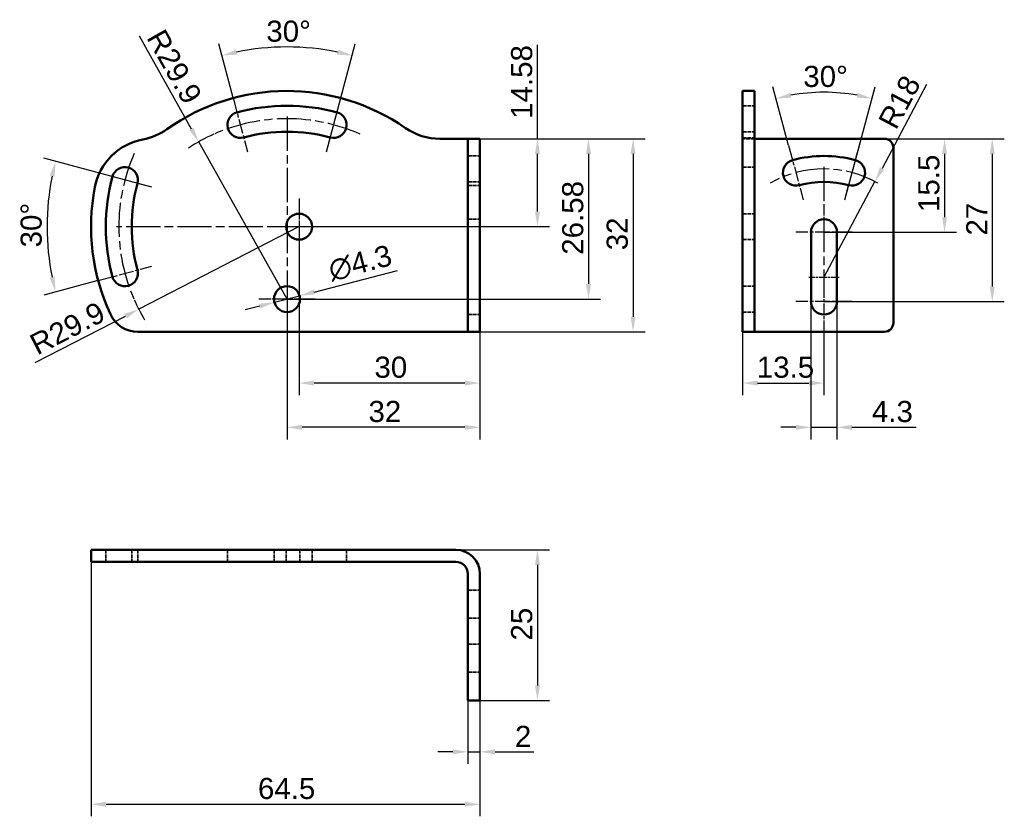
# Model space of a CAD drawing. Header units: millimetres. Extents: x 6 to 169, y 11 to 143.
import ezdxf

# ---------------------------------------------------------------- set-up
doc = ezdxf.new("R2010")
doc.units = ezdxf.units.MM
doc.linetypes.add('CHAIN', pattern=[0.3543, 0.2362, -0.0295, 0.0591, -0.0295])
doc.linetypes.add('DASHED', pattern=[0.2067, 0.1654, -0.0413])
for name, color, linetype, lineweight, true_color in [('Bemaßungen(DIN)', 179, 'Continuous', 25, 0x262659), ('Mittellinie(DIN)', 179, 'CHAIN', 25, 0x262659), ('Mittelpunktmarkierung(DIN)', 179, 'Continuous', 25, 0x262659), ('Sichtbare Kanten(DIN)', 179, 'Continuous', 50, 0x262659), ('Verdeckte Kanten(DIN)', 179, 'DASHED', 35, 0x262659)]:
    doc.layers.add(name, color=color, linetype=linetype, lineweight=lineweight, true_color=true_color)
doc.styles.add('STANDARD-BSI~0', font='arial.ttf')
doc.dimstyles.new('Katalogzeichnungen', dxfattribs={"dimtxt": 3.5, "dimasz": 2.5, "dimexe": 2, "dimexo": 0, "dimgap": 0.8, "dimtad": 1, "dimrnd": 1e-08, "dimdsep": 46, "dimtxsty": 'STANDARD-BSI~0', "dimcen": 0.09, "dimdle": 10, "dimclrd": 250, "dimclre": 250, "dimclrt": 250, "dimazin": 2, "dimtfac": 1, "dimtmove": 0, "dimatfit": 3, "dimfxl": 1, "dimtolj": 1, "dimtzin": 0, "dimlwd": 25, "dimlwe": 25, "dimarcsym": 0})

# ---------------------------------------------------------------- blocks, each defined once
blk = doc.blocks.new('*D8')
at = {"layer": 'Bemaßungen(DIN)', "color": 250, "linetype": 'Continuous', "lineweight": 25, "true_color": 0x3f3f3f, "transparency": 16777216}
for p, q in [((91.81, 123.42), (91.81, 139.01)), ((78.27, 123.42), (93.81, 123.42)), ((91.81, 111.35), (91.81, 120.92)), ((52.27, 108.85), (93.81, 108.85))]:
    blk.add_line(p, q, dxfattribs=at)
at = {"layer": 'Bemaßungen(DIN)', "color": 250, "linetype": 'Continuous', "true_color": 0x3f3f3f, "transparency": 16777216}
for points in [[(91.39, 120.92), (92.22, 120.92), (91.81, 123.42)], [(91.39, 111.35), (92.22, 111.35), (91.81, 108.85)]]:
    blk.add_solid(points, dxfattribs=at)
at = {"layer": 'Defpoints', "color": 0, "linetype": 'Continuous', "transparency": 16777216}
for p in [(78.27, 123.42), (52.27, 108.85), (91.81, 108.85)]:
    blk.add_point(p, dxfattribs=at)
at = {"layer": 'Bemaßungen(DIN)', "color": 250, "linetype": 'Continuous', "lineweight": 25, "true_color": 0x3f3f3f, "transparency": 16777216, "insert": (87.43, 126.72), "char_height": 3.5, "attachment_point": 1, "rotation": 90, "style": 'STANDARD-BSI~0'}
blk.add_mtext('\\A1;14.58', dxfattribs=at)
blk = doc.blocks.new('*D9')
at = {"layer": 'Bemaßungen(DIN)', "color": 250, "linetype": 'Continuous', "lineweight": 25, "true_color": 0x3f3f3f, "transparency": 16777216}
for p, q in [((78.27, 123.42), (102.27, 123.42)), ((100.27, 120.92), (100.27, 99.35)), ((50.27, 96.85), (102.27, 96.85))]:
    blk.add_line(p, q, dxfattribs=at)
at = {"layer": 'Bemaßungen(DIN)', "color": 250, "linetype": 'Continuous', "true_color": 0x3f3f3f, "transparency": 16777216}
for points in [[(99.85, 120.92), (100.69, 120.92), (100.27, 123.42)], [(99.85, 99.35), (100.69, 99.35), (100.27, 96.85)]]:
    blk.add_solid(points, dxfattribs=at)
at = {"layer": 'Defpoints', "color": 0, "linetype": 'Continuous', "transparency": 16777216}
for p in [(78.27, 123.42), (50.27, 96.85), (100.27, 96.85)]:
    blk.add_point(p, dxfattribs=at)
at = {"layer": 'Bemaßungen(DIN)', "color": 250, "linetype": 'Continuous', "lineweight": 25, "true_color": 0x3f3f3f, "transparency": 16777216, "insert": (95.9, 104.19), "char_height": 3.5, "attachment_point": 1, "rotation": 90, "style": 'STANDARD-BSI~0'}
blk.add_mtext('\\A1;26.58', dxfattribs=at)
blk = doc.blocks.new('*D10')
at = {"layer": 'Bemaßungen(DIN)', "color": 250, "linetype": 'Continuous', "lineweight": 25, "true_color": 0x3f3f3f, "transparency": 16777216}
for p, q in [((78.27, 123.42), (109.66, 123.42)), ((107.66, 120.92), (107.66, 93.92)), ((78.27, 91.42), (109.66, 91.42))]:
    blk.add_line(p, q, dxfattribs=at)
at = {"layer": 'Bemaßungen(DIN)', "color": 250, "linetype": 'Continuous', "true_color": 0x3f3f3f, "transparency": 16777216}
for points in [[(107.24, 120.92), (108.08, 120.92), (107.66, 123.42)], [(107.24, 93.92), (108.08, 93.92), (107.66, 91.42)]]:
    blk.add_solid(points, dxfattribs=at)
at = {"layer": 'Defpoints', "color": 0, "linetype": 'Continuous', "transparency": 16777216}
for p in [(78.27, 123.42), (78.27, 91.42), (107.66, 91.42)]:
    blk.add_point(p, dxfattribs=at)
at = {"layer": 'Bemaßungen(DIN)', "color": 250, "linetype": 'Continuous', "lineweight": 25, "true_color": 0x3f3f3f, "transparency": 16777216, "insert": (103.28, 104.93), "char_height": 3.5, "attachment_point": 1, "rotation": 90, "style": 'STANDARD-BSI~0'}
blk.add_mtext('\\A1;32', dxfattribs=at)
blk = doc.blocks.new('*D11')
at = {"layer": 'Bemaßungen(DIN)', "color": 250, "linetype": 'Continuous', "lineweight": 25, "true_color": 0x3f3f3f, "transparency": 16777216}
for p, q in [((41.33, 130.22), (38.94, 139.14)), ((56.81, 121.24), (61.6, 139.14))]:
    blk.add_line(p, q, dxfattribs=at)
blk.add_arc((50.27, 96.85), 41.79, 78.4282, 101.5718, dxfattribs=at)
at = {"layer": 'Bemaßungen(DIN)', "color": 250, "linetype": 'Continuous', "true_color": 0x3f3f3f, "transparency": 16777216}
for points in [[(41.98, 137.38), (41.79, 138.19), (39.45, 137.21)], [(58.75, 138.19), (58.56, 137.38), (61.09, 137.21)]]:
    blk.add_solid(points, dxfattribs=at)
at = {"layer": 'Defpoints', "color": 0, "linetype": 'Continuous', "transparency": 16777216}
for p in [(53.91, 138.48), (41.33, 130.22), (56.81, 121.24), (50.27, 96.85)]:
    blk.add_point(p, dxfattribs=at)
at = {"layer": 'Bemaßungen(DIN)', "color": 250, "linetype": 'Continuous', "lineweight": 25, "true_color": 0x3f3f3f, "transparency": 16777216, "insert": (46.84, 143.01), "char_height": 3.5, "attachment_point": 1, "style": 'STANDARD-BSI~0'}
blk.add_mtext('\\A1;30°', dxfattribs=at)
blk = doc.blocks.new('*D12')
at = {"layer": 'Bemaßungen(DIN)', "color": 250, "linetype": 'Continuous', "lineweight": 25, "true_color": 0x3f3f3f, "transparency": 16777216}
for p, q in [((52.27, 108.85), (52.27, 80.92)), ((82.27, 92.92), (82.27, 80.92)), ((79.77, 82.92), (54.77, 82.92))]:
    blk.add_line(p, q, dxfattribs=at)
at = {"layer": 'Bemaßungen(DIN)', "color": 250, "linetype": 'Continuous', "true_color": 0x3f3f3f, "transparency": 16777216}
for points in [[(54.77, 83.34), (54.77, 82.5), (52.27, 82.92)], [(79.77, 83.34), (79.77, 82.5), (82.27, 82.92)]]:
    blk.add_solid(points, dxfattribs=at)
at = {"layer": 'Defpoints', "color": 0, "linetype": 'Continuous', "transparency": 16777216}
for p in [(52.27, 108.85), (82.27, 92.92), (52.27, 82.92)]:
    blk.add_point(p, dxfattribs=at)
at = {"layer": 'Bemaßungen(DIN)', "color": 250, "linetype": 'Continuous', "lineweight": 25, "true_color": 0x3f3f3f, "transparency": 16777216, "insert": (64.77, 87.3), "char_height": 3.5, "attachment_point": 1, "style": 'STANDARD-BSI~0'}
blk.add_mtext('\\A1;30', dxfattribs=at)
blk = doc.blocks.new('*D13')
at = {"layer": 'Bemaßungen(DIN)', "color": 250, "linetype": 'Continuous', "lineweight": 25, "true_color": 0x3f3f3f, "transparency": 16777216}
for p, q in [((50.27, 96.85), (50.27, 73.58)), ((82.27, 92.92), (82.27, 73.58)), ((79.77, 75.58), (52.77, 75.58))]:
    blk.add_line(p, q, dxfattribs=at)
at = {"layer": 'Bemaßungen(DIN)', "color": 250, "linetype": 'Continuous', "true_color": 0x3f3f3f, "transparency": 16777216}
for points in [[(52.77, 76), (52.77, 75.17), (50.27, 75.58)], [(79.77, 76), (79.77, 75.17), (82.27, 75.58)]]:
    blk.add_solid(points, dxfattribs=at)
at = {"layer": 'Defpoints', "color": 0, "linetype": 'Continuous', "transparency": 16777216}
for p in [(50.27, 96.85), (82.27, 92.92), (50.27, 75.58)]:
    blk.add_point(p, dxfattribs=at)
at = {"layer": 'Bemaßungen(DIN)', "color": 250, "linetype": 'Continuous', "lineweight": 25, "true_color": 0x3f3f3f, "transparency": 16777216, "insert": (63.78, 79.96), "char_height": 3.5, "attachment_point": 1, "style": 'STANDARD-BSI~0'}
blk.add_mtext('\\A1;32', dxfattribs=at)
blk = doc.blocks.new('*D14')
at = {"layer": 'Bemaßungen(DIN)', "color": 250, "linetype": 'Continuous', "lineweight": 25, "true_color": 0x3f3f3f, "transparency": 16777216}
for p, q in [((27.88, 115.38), (9.96, 120.18)), ((18.9, 99.9), (9.96, 97.51))]:
    blk.add_line(p, q, dxfattribs=at)
blk.add_arc((52.27, 108.85), 41.8, 168.4271, 191.5729, dxfattribs=at)
at = {"layer": 'Bemaßungen(DIN)', "color": 250, "linetype": 'Continuous', "true_color": 0x3f3f3f, "transparency": 16777216}
for points in [[(10.91, 117.33), (11.72, 117.14), (11.89, 119.66)], [(11.72, 100.56), (10.91, 100.36), (11.89, 98.03)]]:
    blk.add_solid(points, dxfattribs=at)
at = {"layer": 'Defpoints', "color": 0, "linetype": 'Continuous', "transparency": 16777216}
for p in [(27.88, 115.38), (10.63, 112.49), (52.27, 108.85), (18.9, 99.9)]:
    blk.add_point(p, dxfattribs=at)
at = {"layer": 'Bemaßungen(DIN)', "color": 250, "linetype": 'Continuous', "lineweight": 25, "true_color": 0x3f3f3f, "transparency": 16777216, "insert": (6.09, 105.41), "char_height": 3.5, "attachment_point": 1, "rotation": 90, "style": 'STANDARD-BSI~0'}
blk.add_mtext('\\A1;30°', dxfattribs=at)
blk = doc.blocks.new('*D15')
at = {"layer": 'Bemaßungen(DIN)', "color": 250, "linetype": 'Continuous', "lineweight": 25, "true_color": 0x3f3f3f, "transparency": 16777216}
for p, q in [((52.27, 108.85), (25.68, 95.16)), ((8.53, 86.34), (23.46, 94.02))]:
    blk.add_line(p, q, dxfattribs=at)
blk.add_arc((52.27, 108.85), 29.9, 203.9105, 211.0649, dxfattribs=at)
at = {"layer": 'Bemaßungen(DIN)', "color": 250, "linetype": 'Continuous', "true_color": 0x3f3f3f, "transparency": 16777216}
blk.add_solid([(23.27, 94.39), (23.65, 93.65), (25.68, 95.16)], dxfattribs=at)
at = {"layer": 'Defpoints', "color": 0, "linetype": 'Continuous', "transparency": 16777216}
for p in [(52.27, 108.85), (25.68, 95.16)]:
    blk.add_point(p, dxfattribs=at)
at = {"layer": 'Bemaßungen(DIN)', "color": 250, "linetype": 'Continuous', "lineweight": 25, "true_color": 0x3f3f3f, "transparency": 16777216, "insert": (7.24, 90.59), "char_height": 3.5, "attachment_point": 1, "rotation": 27.2324, "style": 'STANDARD-BSI~0'}
blk.add_mtext('\\A1;R29.9', dxfattribs=at)
blk = doc.blocks.new('*D16')
at = {"layer": 'Bemaßungen(DIN)', "color": 250, "linetype": 'Continuous', "lineweight": 25, "true_color": 0x3f3f3f, "transparency": 16777216}
for p, q in [((25.74, 140.49), (34.39, 125.09)), ((50.27, 96.85), (35.62, 122.91))]:
    blk.add_line(p, q, dxfattribs=at)
blk.add_arc((50.27, 96.85), 29.9, 113.9105, 123.1741, dxfattribs=at)
at = {"layer": 'Bemaßungen(DIN)', "color": 250, "linetype": 'Continuous', "true_color": 0x3f3f3f, "transparency": 16777216}
blk.add_solid([(34.76, 125.29), (34.03, 124.88), (35.62, 122.91)], dxfattribs=at)
at = {"layer": 'Defpoints', "color": 0, "linetype": 'Continuous', "transparency": 16777216}
for p in [(35.62, 122.91), (50.27, 96.85)]:
    blk.add_point(p, dxfattribs=at)
at = {"layer": 'Bemaßungen(DIN)', "color": 250, "linetype": 'Continuous', "lineweight": 25, "true_color": 0x3f3f3f, "transparency": 16777216, "insert": (29.94, 141.93), "char_height": 3.5, "attachment_point": 1, "rotation": 299.3416, "style": 'STANDARD-BSI~0'}
blk.add_mtext('\\A1;R29.9', dxfattribs=at)
blk = doc.blocks.new('*D17')
at = {"layer": 'Bemaßungen(DIN)', "color": 250, "linetype": 'Continuous', "lineweight": 25, "true_color": 0x3f3f3f, "transparency": 16777216}
for p, q in [((54.77, 98.01), (68.59, 101.6)), ((48.19, 96.31), (52.35, 97.39)), ((45.77, 95.68), (43.35, 95.05))]:
    blk.add_line(p, q, dxfattribs=at)
at = {"layer": 'Bemaßungen(DIN)', "color": 250, "linetype": 'Continuous', "true_color": 0x3f3f3f, "transparency": 16777216}
for points in [[(54.67, 98.42), (54.88, 97.61), (52.35, 97.39)], [(45.66, 96.08), (45.87, 95.27), (48.19, 96.31)]]:
    blk.add_solid(points, dxfattribs=at)
at = {"layer": 'Defpoints', "color": 0, "linetype": 'Continuous', "transparency": 16777216}
for p in [(52.35, 97.39), (48.19, 96.31)]:
    blk.add_point(p, dxfattribs=at)
at = {"layer": 'Bemaßungen(DIN)', "color": 250, "linetype": 'Continuous', "lineweight": 25, "true_color": 0x3f3f3f, "transparency": 16777216, "insert": (56.82, 103.27), "char_height": 3.5, "attachment_point": 1, "rotation": 14.5577, "style": 'STANDARD-BSI~0'}
blk.add_mtext('\\A1;∅4.3', dxfattribs=at)
blk = doc.blocks.new('*D18')
at = {"layer": 'Bemaßungen(DIN)', "color": 250, "linetype": 'Continuous', "lineweight": 25, "true_color": 0x3f3f3f, "transparency": 16777216}
for p, q in [((133.46, 122.3), (130.86, 132.02)), ((142.78, 113.32), (147.79, 132.02))]:
    blk.add_line(p, q, dxfattribs=at)
blk.add_arc((139.32, 100.42), 30.71, 79.6654, 100.3346, dxfattribs=at)
at = {"layer": 'Bemaßungen(DIN)', "color": 250, "linetype": 'Continuous', "true_color": 0x3f3f3f, "transparency": 16777216}
for points in [[(133.91, 130.23), (133.72, 131.04), (131.38, 130.09)], [(144.93, 131.04), (144.74, 130.23), (147.27, 130.09)]]:
    blk.add_solid(points, dxfattribs=at)
at = {"layer": 'Defpoints', "color": 0, "linetype": 'Continuous', "transparency": 16777216}
for p in [(142, 131.01), (133.46, 122.3), (142.78, 113.32), (139.32, 100.42)]:
    blk.add_point(p, dxfattribs=at)
at = {"layer": 'Bemaßungen(DIN)', "color": 250, "linetype": 'Continuous', "lineweight": 25, "true_color": 0x3f3f3f, "transparency": 16777216, "insert": (135.89, 135.51), "char_height": 3.5, "attachment_point": 1, "style": 'STANDARD-BSI~0'}
blk.add_mtext('\\A1;30°', dxfattribs=at)
blk = doc.blocks.new('*D19')
at = {"layer": 'Bemaßungen(DIN)', "color": 250, "linetype": 'Continuous', "lineweight": 25, "true_color": 0x3f3f3f, "transparency": 16777216}
for p, q in [((156.35, 132.42), (148.96, 118.52)), ((139.32, 100.42), (147.78, 116.31))]:
    blk.add_line(p, q, dxfattribs=at)
at = {"layer": 'Bemaßungen(DIN)', "color": 250, "linetype": 'Continuous', "true_color": 0x3f3f3f, "transparency": 16777216}
blk.add_solid([(148.59, 118.71), (149.32, 118.32), (147.78, 116.31)], dxfattribs=at)
at = {"layer": 'Defpoints', "color": 0, "linetype": 'Continuous', "transparency": 16777216}
for p in [(147.78, 116.31), (139.32, 100.42)]:
    blk.add_point(p, dxfattribs=at)
at = {"layer": 'Bemaßungen(DIN)', "color": 250, "linetype": 'Continuous', "lineweight": 25, "true_color": 0x3f3f3f, "transparency": 16777216, "insert": (148.18, 126.38), "char_height": 3.5, "attachment_point": 1, "rotation": 61.978, "style": 'STANDARD-BSI~0'}
blk.add_mtext('\\A1;R18', dxfattribs=at)
blk = doc.blocks.new('*D20')
at = {"layer": 'Bemaßungen(DIN)', "color": 250, "linetype": 'Continuous', "lineweight": 25, "true_color": 0x3f3f3f, "transparency": 16777216}
for p, q in [((149.32, 123.42), (161.32, 123.42)), ((159.32, 120.92), (159.32, 110.42)), ((139.32, 107.92), (161.32, 107.92))]:
    blk.add_line(p, q, dxfattribs=at)
at = {"layer": 'Bemaßungen(DIN)', "color": 250, "linetype": 'Continuous', "true_color": 0x3f3f3f, "transparency": 16777216}
for points in [[(158.91, 120.92), (159.74, 120.92), (159.32, 123.42)], [(158.91, 110.42), (159.74, 110.42), (159.32, 107.92)]]:
    blk.add_solid(points, dxfattribs=at)
at = {"layer": 'Defpoints', "color": 0, "linetype": 'Continuous', "transparency": 16777216}
for p in [(149.32, 123.42), (139.32, 107.92), (159.32, 107.92)]:
    blk.add_point(p, dxfattribs=at)
at = {"layer": 'Bemaßungen(DIN)', "color": 250, "linetype": 'Continuous', "lineweight": 25, "true_color": 0x3f3f3f, "transparency": 16777216, "insert": (154.95, 111.28), "char_height": 3.5, "attachment_point": 1, "rotation": 90, "style": 'STANDARD-BSI~0'}
blk.add_mtext('\\A1;15.5', dxfattribs=at)
blk = doc.blocks.new('*D21')
at = {"layer": 'Bemaßungen(DIN)', "color": 250, "linetype": 'Continuous', "lineweight": 25, "true_color": 0x3f3f3f, "transparency": 16777216}
for p, q in [((149.32, 123.42), (169.23, 123.42)), ((167.23, 120.92), (167.23, 98.92)), ((139.32, 96.42), (169.23, 96.42))]:
    blk.add_line(p, q, dxfattribs=at)
at = {"layer": 'Bemaßungen(DIN)', "color": 250, "linetype": 'Continuous', "true_color": 0x3f3f3f, "transparency": 16777216}
for points in [[(166.81, 120.92), (167.65, 120.92), (167.23, 123.42)], [(166.81, 98.92), (167.65, 98.92), (167.23, 96.42)]]:
    blk.add_solid(points, dxfattribs=at)
at = {"layer": 'Defpoints', "color": 0, "linetype": 'Continuous', "transparency": 16777216}
for p in [(149.32, 123.42), (139.32, 96.42), (167.23, 96.42)]:
    blk.add_point(p, dxfattribs=at)
at = {"layer": 'Bemaßungen(DIN)', "color": 250, "linetype": 'Continuous', "lineweight": 25, "true_color": 0x3f3f3f, "transparency": 16777216, "insert": (162.91, 107.38), "char_height": 3.5, "attachment_point": 1, "rotation": 90, "style": 'STANDARD-BSI~0'}
blk.add_mtext('\\A1;27', dxfattribs=at)
blk = doc.blocks.new('*D22')
at = {"layer": 'Bemaßungen(DIN)', "color": 250, "linetype": 'Continuous', "lineweight": 25, "true_color": 0x3f3f3f, "transparency": 16777216}
for p, q in [((125.82, 94.32), (125.82, 80.92)), ((139.32, 91.77), (139.32, 80.92)), ((128.32, 82.92), (136.82, 82.92))]:
    blk.add_line(p, q, dxfattribs=at)
at = {"layer": 'Bemaßungen(DIN)', "color": 250, "linetype": 'Continuous', "true_color": 0x3f3f3f, "transparency": 16777216}
for points in [[(128.32, 83.34), (128.32, 82.5), (125.82, 82.92)], [(136.82, 83.34), (136.82, 82.5), (139.32, 82.92)]]:
    blk.add_solid(points, dxfattribs=at)
at = {"layer": 'Defpoints', "color": 0, "linetype": 'Continuous', "transparency": 16777216}
for p in [(125.82, 94.32), (139.32, 91.77), (139.32, 82.92)]:
    blk.add_point(p, dxfattribs=at)
at = {"layer": 'Bemaßungen(DIN)', "color": 250, "linetype": 'Continuous', "lineweight": 25, "true_color": 0x3f3f3f, "transparency": 16777216, "insert": (128.18, 87.3), "char_height": 3.5, "attachment_point": 1, "style": 'STANDARD-BSI~0'}
blk.add_mtext('\\A1;13.5', dxfattribs=at)
blk = doc.blocks.new('*D23')
at = {"layer": 'Bemaßungen(DIN)', "color": 250, "linetype": 'Continuous', "lineweight": 25, "true_color": 0x3f3f3f, "transparency": 16777216}
for p, q in [((137.17, 96.42), (137.17, 73.58)), ((141.47, 96.42), (141.47, 73.58)), ((134.67, 75.58), (132.17, 75.58)), ((137.17, 75.58), (141.47, 75.58)), ((143.97, 75.58), (154.59, 75.58))]:
    blk.add_line(p, q, dxfattribs=at)
at = {"layer": 'Bemaßungen(DIN)', "color": 250, "linetype": 'Continuous', "true_color": 0x3f3f3f, "transparency": 16777216}
for points in [[(134.67, 76), (134.67, 75.17), (137.17, 75.58)], [(143.97, 76), (143.97, 75.17), (141.47, 75.58)]]:
    blk.add_solid(points, dxfattribs=at)
at = {"layer": 'Defpoints', "color": 0, "linetype": 'Continuous', "transparency": 16777216}
for p in [(137.17, 96.42), (141.47, 96.42), (141.47, 75.58)]:
    blk.add_point(p, dxfattribs=at)
at = {"layer": 'Bemaßungen(DIN)', "color": 250, "linetype": 'Continuous', "lineweight": 25, "true_color": 0x3f3f3f, "transparency": 16777216, "insert": (147.27, 79.96), "char_height": 3.5, "attachment_point": 1, "style": 'STANDARD-BSI~0'}
blk.add_mtext('\\A1;4.3', dxfattribs=at)
blk = doc.blocks.new('*D24')
at = {"layer": 'Bemaßungen(DIN)', "color": 250, "linetype": 'Continuous', "lineweight": 25, "true_color": 0x3f3f3f, "transparency": 16777216}
for p, q in [((69.92, 55.28), (93.81, 55.28)), ((91.81, 52.78), (91.81, 32.78)), ((82.27, 30.28), (93.81, 30.28))]:
    blk.add_line(p, q, dxfattribs=at)
at = {"layer": 'Bemaßungen(DIN)', "color": 250, "linetype": 'Continuous', "true_color": 0x3f3f3f, "transparency": 16777216}
for points in [[(91.39, 52.78), (92.22, 52.78), (91.81, 55.28)], [(91.39, 32.78), (92.22, 32.78), (91.81, 30.28)]]:
    blk.add_solid(points, dxfattribs=at)
at = {"layer": 'Defpoints', "color": 0, "linetype": 'Continuous', "transparency": 16777216}
for p in [(69.92, 55.28), (82.27, 30.28), (91.81, 30.28)]:
    blk.add_point(p, dxfattribs=at)
at = {"layer": 'Bemaßungen(DIN)', "color": 250, "linetype": 'Continuous', "lineweight": 25, "true_color": 0x3f3f3f, "transparency": 16777216, "insert": (87.43, 40.23), "char_height": 3.5, "attachment_point": 1, "rotation": 90, "style": 'STANDARD-BSI~0'}
blk.add_mtext('\\A1;25', dxfattribs=at)
blk = doc.blocks.new('*D25')
at = {"layer": 'Bemaßungen(DIN)', "color": 250, "linetype": 'Continuous', "lineweight": 25, "true_color": 0x3f3f3f, "transparency": 16777216}
for p, q in [((80.27, 31.78), (80.27, 19.78)), ((82.27, 31.78), (82.27, 19.78)), ((77.77, 21.78), (75.27, 21.78)), ((80.27, 21.78), (82.27, 21.78)), ((84.77, 21.78), (91.19, 21.78))]:
    blk.add_line(p, q, dxfattribs=at)
at = {"layer": 'Bemaßungen(DIN)', "color": 250, "linetype": 'Continuous', "true_color": 0x3f3f3f, "transparency": 16777216}
for points in [[(77.77, 22.19), (77.77, 21.36), (80.27, 21.78)], [(84.77, 22.19), (84.77, 21.36), (82.27, 21.78)]]:
    blk.add_solid(points, dxfattribs=at)
at = {"layer": 'Defpoints', "color": 0, "linetype": 'Continuous', "transparency": 16777216}
for p in [(80.27, 31.78), (82.27, 31.78), (82.27, 21.78)]:
    blk.add_point(p, dxfattribs=at)
at = {"layer": 'Bemaßungen(DIN)', "color": 250, "linetype": 'Continuous', "lineweight": 25, "true_color": 0x3f3f3f, "transparency": 16777216, "insert": (88.07, 26.09), "char_height": 3.5, "attachment_point": 1, "style": 'STANDARD-BSI~0'}
blk.add_mtext('\\A1;2', dxfattribs=at)
blk = doc.blocks.new('*D26')
at = {"layer": 'Bemaßungen(DIN)', "color": 250, "linetype": 'Continuous', "lineweight": 25, "true_color": 0x3f3f3f, "transparency": 16777216}
for p, q in [((17.77, 53.28), (17.77, 11.09)), ((82.27, 31.78), (82.27, 11.09)), ((20.27, 13.09), (79.77, 13.09))]:
    blk.add_line(p, q, dxfattribs=at)
at = {"layer": 'Bemaßungen(DIN)', "color": 250, "linetype": 'Continuous', "true_color": 0x3f3f3f, "transparency": 16777216}
for points in [[(20.27, 13.51), (20.27, 12.67), (17.77, 13.09)], [(79.77, 13.51), (79.77, 12.67), (82.27, 13.09)]]:
    blk.add_solid(points, dxfattribs=at)
at = {"layer": 'Defpoints', "color": 0, "linetype": 'Continuous', "transparency": 16777216}
for p in [(17.77, 53.28), (82.27, 31.78), (82.27, 13.09)]:
    blk.add_point(p, dxfattribs=at)
at = {"layer": 'Bemaßungen(DIN)', "color": 250, "linetype": 'Continuous', "lineweight": 25, "true_color": 0x3f3f3f, "transparency": 16777216, "insert": (45.45, 17.46), "char_height": 3.5, "attachment_point": 1, "style": 'STANDARD-BSI~0'}
blk.add_mtext('\\A1;64.5', dxfattribs=at)

msp = doc.modelspace()

# ---------------------------------------------------------------- linework, layer by layer
at = {"layer": 'Mittellinie(DIN)', "linetype": 'CHAIN', "ltscale": 23.990969}
for centre, radius, start, end in [((50.27, 96.846), 29.9, 66.08945, 113.91055), ((52.27, 108.846), 29.9, 156.08945, 203.91055), ((139.325, 100.421), 18, 60.19859, 119.80141)]:
    msp.add_arc(centre, radius, start, end, dxfattribs=at)
at = {"layer": 'Mittelpunktmarkierung(DIN)', "linetype": 'CHAIN', "ltscale": 10.334129}
for p, q in [((41.328, 130.218), (43.735, 121.235)), ((56.805, 121.235), (59.212, 130.218)), ((133.462, 122.299), (135.869, 113.316)), ((142.78, 113.316), (145.187, 122.299)), ((27.88, 115.381), (18.897, 117.788)), ((52.27, 113.496), (52.27, 104.196)), ((56.92, 108.846), (47.62, 108.846)), ((143.975, 107.921), (134.675, 107.921)), ((18.897, 99.903), (27.88, 102.31)), ((50.27, 101.496), (50.27, 92.196)), ((54.92, 96.846), (45.62, 96.846)), ((143.975, 96.421), (134.675, 96.421))]:
    msp.add_line(p, q, dxfattribs=at)
at = {"layer": 'Mittelpunktmarkierung(DIN)', "linetype": 'CHAIN', "ltscale": 23.990969}
for p, q in [((50.27, 127.096), (50.27, 94.346)), ((139.325, 118.771), (139.325, 97.921)), ((54.77, 108.846), (22.02, 108.846))]:
    msp.add_line(p, q, dxfattribs=at)
at = {"layer": 'Mittelpunktmarkierung(DIN)', "linetype": 'CHAIN', "ltscale": 5.555937}
for p, q in [((52.27, 111.346), (52.27, 106.346)), ((141.825, 100.421), (136.825, 100.421)), ((52.77, 96.846), (47.77, 96.846))]:
    msp.add_line(p, q, dxfattribs=at)
at = {"layer": 'Mittelpunktmarkierung(DIN)', "linetype": 'CHAIN', "ltscale": 7.945033}
for p, q in [((139.325, 112.571), (139.325, 105.421)), ((139.325, 98.921), (139.325, 91.771))]:
    msp.add_line(p, q, dxfattribs=at)
at = {"layer": 'Sichtbare Kanten(DIN)'}
for p, q in [((125.825, 131.346), (125.825, 124.994)), ((127.825, 131.346), (125.825, 131.346)), ((127.825, 124.994), (127.825, 131.346)), ((125.825, 124.994), (125.825, 123.323)), ((127.825, 123.323), (127.825, 124.994)), ((78.27, 123.421), (75.617, 123.421)), ((80.27, 123.421), (78.27, 123.421)), ((82.27, 123.421), (80.27, 123.421)), ((80.27, 121.921), (80.27, 123.421)), ((82.27, 123.421), (82.27, 121.921)), ((125.825, 115.391), (125.825, 123.323)), ((129.825, 123.421), (127.825, 123.421)), ((127.825, 123.323), (127.825, 115.391)), ((129.825, 123.421), (149.325, 123.421)), ((80.27, 92.921), (80.27, 121.921)), ((82.27, 121.921), (82.27, 92.921)), ((150.825, 92.921), (150.825, 121.921)), ((125.825, 94.315), (125.825, 115.391)), ((127.825, 115.391), (127.825, 94.315)), ((137.175, 96.421), (137.175, 107.921)), ((141.475, 107.921), (141.475, 96.421)), ((125.825, 91.421), (125.825, 94.315)), ((127.825, 94.315), (127.825, 91.421)), ((80.27, 91.421), (80.27, 92.921)), ((82.27, 92.921), (82.27, 91.421)), ((25.514, 91.421), (78.27, 91.421)), ((78.27, 91.421), (80.27, 91.421)), ((80.27, 91.421), (82.27, 91.421)), ((125.825, 91.421), (127.825, 91.421)), ((127.825, 91.421), (129.825, 91.421)), ((129.825, 91.421), (149.325, 91.421)), ((17.77, 55.275), (18.396, 55.275)), ((17.77, 53.275), (17.77, 55.275)), ((18.396, 55.275), (26.378, 55.275)), ((30.322, 55.275), (26.378, 55.275)), ((69.921, 55.275), (30.322, 55.275)), ((75.617, 55.275), (69.921, 55.275)), ((75.617, 55.275), (78.27, 55.275)), ((18.396, 53.275), (17.77, 53.275)), ((26.378, 53.275), (18.396, 53.275)), ((26.378, 53.275), (30.322, 53.275)), ((30.322, 53.275), (69.921, 53.275)), ((69.921, 53.275), (75.617, 53.275)), ((78.27, 53.275), (75.617, 53.275)), ((80.27, 51.275), (80.27, 31.775)), ((82.27, 51.275), (82.27, 31.775)), ((80.27, 30.275), (80.27, 31.775)), ((82.27, 31.775), (82.27, 30.275)), ((80.27, 30.275), (82.27, 30.275))]:
    msp.add_line(p, q, dxfattribs=at)
for centre in [(52.27, 108.846), (50.27, 96.846)]:
    msp.add_circle(centre, 2.15, dxfattribs=at)
for centre, radius, start, end in [((50.27, 96.846), 34.5, 55.27729, 125.3231), ((42.531, 125.727), 2.15, 105, 285), ((50.27, 96.846), 32.05, 75, 105), ((58.009, 125.727), 2.15, 255, 75), ((24.541, 133.153), 10, 280.58613, 305.3231), ((50.27, 96.846), 27.75, 75, 105), ((75.617, 133.421), 10, 235.27729, 270), ((28.215, 113.494), 10, 100.58613, 169.06351), ((149.325, 121.921), 1.5, 0, 90), ((134.666, 117.808), 2.15, 105, 285), ((139.325, 100.421), 20.15, 75, 105), ((143.983, 117.808), 2.15, 255, 75), ((23.389, 116.584), 2.15, 345, 165), ((52.27, 108.846), 32.05, 165, 195), ((52.27, 108.846), 27.75, 165, 195), ((139.325, 100.421), 15.85, 75, 105), ((52.27, 108.846), 34.5, 169.06351, 204.90873), ((139.325, 107.921), 2.15, 0, 180), ((23.389, 101.107), 2.15, 195, 15), ((139.325, 96.421), 2.15, 180, 0), ((25.514, 96.421), 5, 204.90873, 270), ((149.325, 92.921), 1.5, 270, 0), ((78.27, 51.275), 4, 0, 90), ((78.27, 51.275), 2, 0, 90)]:
    msp.add_arc(centre, radius, start, end, dxfattribs=at)
at = {"layer": 'Verdeckte Kanten(DIN)', "ltscale": 3.809293}
for p, q in [((125.825, 128.896), (127.825, 128.896)), ((125.825, 124.596), (127.825, 124.596)), ((125.825, 123.577), (127.825, 123.577)), ((127.825, 123.421), (125.825, 123.421)), ((80.27, 120.571), (82.27, 120.571)), ((125.825, 118.734), (127.825, 118.734)), ((80.27, 116.271), (82.27, 116.271)), ((80.27, 115.658), (82.27, 115.658)), ((80.27, 110.071), (82.27, 110.071)), ((125.825, 110.996), (127.825, 110.996)), ((125.825, 106.696), (127.825, 106.696)), ((125.825, 98.996), (127.825, 98.996)), ((125.825, 98.957), (127.825, 98.957)), ((80.27, 94.271), (82.27, 94.271)), ((125.825, 94.696), (127.825, 94.696)), ((20.22, 55.275), (20.22, 53.275)), ((24.52, 55.275), (24.52, 53.275)), ((25.539, 55.275), (25.539, 53.275)), ((40.381, 55.275), (40.381, 53.275)), ((48.12, 55.275), (48.12, 53.275)), ((50.12, 55.275), (50.12, 53.275)), ((52.42, 55.275), (52.42, 53.275)), ((54.42, 55.275), (54.42, 53.275)), ((60.159, 55.275), (60.159, 53.275)), ((80.27, 48.584), (82.27, 48.584)), ((80.27, 43.925), (82.27, 43.925)), ((80.27, 39.625), (82.27, 39.625)), ((80.27, 34.967), (82.27, 34.967))]:
    msp.add_line(p, q, dxfattribs=at)

# ---------------------------------------------------------------- dimensions: what is measured, and where the dimension line sits
at = {"layer": 'Bemaßungen(DIN)', "color": 250, "linetype": 'Continuous', "lineweight": 25, "true_color": 0x3f3f3f}
for base, center, p1, p2, picture, middle in [((53.912, 138.476), (50.27, 96.846), (56.805, 121.235), (41.328, 130.218), '*D11', (50.27, 138.635)), ((142.001, 131.015), (139.325, 100.421), (142.78, 113.316), (133.462, 122.299), '*D18', (139.325, 131.132)), ((10.627, 112.489), (52.27, 108.846), (27.88, 115.381), (18.897, 99.903), '*D14', (10.468, 108.846))]:
    dim = msp.add_angular_dim_3p(base=base, center=center, p1=p1, p2=p2, dimstyle='Katalogzeichnungen', override={"dimgap": 0.8, "dimadec": 2, "dimtol": 0, "dimlim": 0, "dimtp": 0, "dimtm": 0, "dimtdec": 0}, dxfattribs=at)
    dim.commit()
    dim.dimension.update_dxf_attribs({"geometry": picture, "text_midpoint": middle, "dimtype": 165})
for center, mpoint, picture, middle in [((50.27, 96.846), (35.618, 122.91), '*D16', (29.18, 134.364)), ((139.325, 100.421), (147.781, 116.311), '*D19', (154.011, 128.016)), ((52.27, 108.846), (25.684, 95.163), '*D15', (14.779, 89.551))]:
    dim = msp.add_radius_dim(center=center, mpoint=mpoint, dimstyle='Katalogzeichnungen', override={"dimgap": 0.8, "dimdec": 2, "dimlfac": 1, "dimcen": 0, "dimtol": 0, "dimlim": 0, "dimtp": 0, "dimtm": 0, "dimtdec": 2}, dxfattribs=at)
    dim.commit()
    dim.dimension.update_dxf_attribs({"geometry": picture, "text_midpoint": middle, "dimtype": 164})
for base, p1, p2, angle, override, picture, middle in [((91.8069, 108.8455), (78.2699, 123.4209), (52.2699, 108.8455), 90, {"dimgap": 0.8, "dimdec": 2, "dimtol": 0, "dimlim": 0, "dimtp": 0, "dimtm": 0, "dimtdec": 2, "dimtofl": 0, "dimatfit": 2}, '*D8', (91.8069, 132.4651)), ((100.2699, 96.8455), (78.2699, 123.4209), (50.2699, 96.8455), 90, {"dimgap": 0.8, "dimdec": 2, "dimtol": 0, "dimlim": 0, "dimtp": 0, "dimtm": 0, "dimtdec": 2, "dimtofl": 0, "dimatfit": 1}, '*D9', (100.2699, 110.1332)), ((107.66, 91.421), (78.27, 123.421), (78.27, 91.421), 90, {"dimgap": 0.8, "dimdec": 2, "dimtol": 0, "dimlim": 0, "dimtp": 0, "dimtm": 0, "dimtdec": 2, "dimtofl": 0, "dimatfit": 1}, '*D10', (107.66, 107.421)), ((159.325, 107.921), (149.325, 123.421), (139.325, 107.921), 270, {"dimgap": 0.8, "dimdec": 2, "dimtol": 0, "dimlim": 0, "dimtp": 0, "dimtm": 0, "dimtdec": 2, "dimtofl": 0, "dimatfit": 1}, '*D20', (159.325, 115.671)), ((167.229, 96.421), (149.325, 123.421), (139.325, 96.421), 270, {"dimgap": 0.8, "dimdec": 2, "dimtol": 0, "dimlim": 0, "dimtp": 0, "dimtm": 0, "dimtdec": 2, "dimtofl": 0, "dimatfit": 1}, '*D21', (167.229, 109.921)), ((52.27, 82.921), (82.27, 92.921), (52.27, 108.846), 180, {"dimgap": 0.8, "dimdec": 2, "dimtol": 0, "dimlim": 0, "dimtp": 0, "dimtm": 0, "dimtdec": 2, "dimtofl": 0, "dimatfit": 1}, '*D12', (67.27, 82.921)), ((50.27, 75.583), (82.27, 92.921), (50.27, 96.846), 180, {"dimgap": 0.8, "dimdec": 2, "dimtol": 0, "dimlim": 0, "dimtp": 0, "dimtm": 0, "dimtdec": 2, "dimtofl": 0, "dimatfit": 1}, '*D13', (66.27, 75.583)), ((139.325, 82.921), (125.825, 94.315), (139.325, 91.771), 180, {"dimgap": 0.8, "dimdec": 2, "dimtol": 0, "dimlim": 0, "dimtp": 0, "dimtm": 0, "dimtdec": 2, "dimtofl": 0, "dimatfit": 1}, '*D22', (132.575, 82.921)), ((91.807, 30.275), (69.921, 55.275), (82.27, 30.275), 270, {"dimgap": 0.8, "dimdec": 2, "dimtol": 0, "dimlim": 0, "dimtp": 0, "dimtm": 0, "dimtdec": 2, "dimtofl": 0, "dimatfit": 1}, '*D24', (91.807, 42.775)), ((82.27, 13.089), (17.77, 53.275), (82.27, 31.775), 180, {"dimgap": 0.8, "dimdec": 2, "dimtol": 0, "dimlim": 0, "dimtp": 0, "dimtm": 0, "dimtdec": 2, "dimtofl": 0, "dimatfit": 1}, '*D26', (50.02, 13.089)), ((82.27, 21.775), (80.27, 31.775), (82.27, 31.775), 180, {"dimgap": 0.8, "dimdec": 2, "dimtol": 0, "dimlim": 0, "dimtp": 0, "dimtm": 0, "dimtdec": 2, "dimtofl": 1, "dimatfit": 1}, '*D25', (89.229, 21.775))]:
    dim = msp.add_linear_dim(base=base, p1=p1, p2=p2, angle=angle, dimstyle='Katalogzeichnungen', override=override, dxfattribs=at)
    dim.commit()
    dim.dimension.update_dxf_attribs({"geometry": picture, "text_midpoint": middle, "dimtype": 160})
dim = msp.add_diameter_dim_2p(p1=(48.189, 96.305), p2=(52.351, 97.386), dimstyle='Katalogzeichnungen', override={"dimgap": 0.8, "dimdec": 2, "dimlfac": 1, "dimtol": 0, "dimlim": 0, "dimtp": 0, "dimtm": 0, "dimtdec": 2, "dimatfit": 2}, dxfattribs=at)
dim.commit()
dim.dimension.update_dxf_attribs({"geometry": '*D17', "text_midpoint": (62.891, 100.123), "dimtype": 163})
dim = msp.add_linear_dim(base=(141.475, 75.583), p1=(137.175, 96.421), p2=(141.475, 96.421), dimstyle='Katalogzeichnungen', override={"dimgap": 0.8, "dimdec": 2, "dimtol": 0, "dimlim": 0, "dimtp": 0, "dimtm": 0, "dimtdec": 2, "dimtofl": 1, "dimatfit": 1}, dxfattribs=at)
dim.commit()
dim.dimension.update_dxf_attribs({"geometry": '*D23', "text_midpoint": (150.531, 75.583), "dimtype": 160})

doc.saveas('drawing.dxf')
